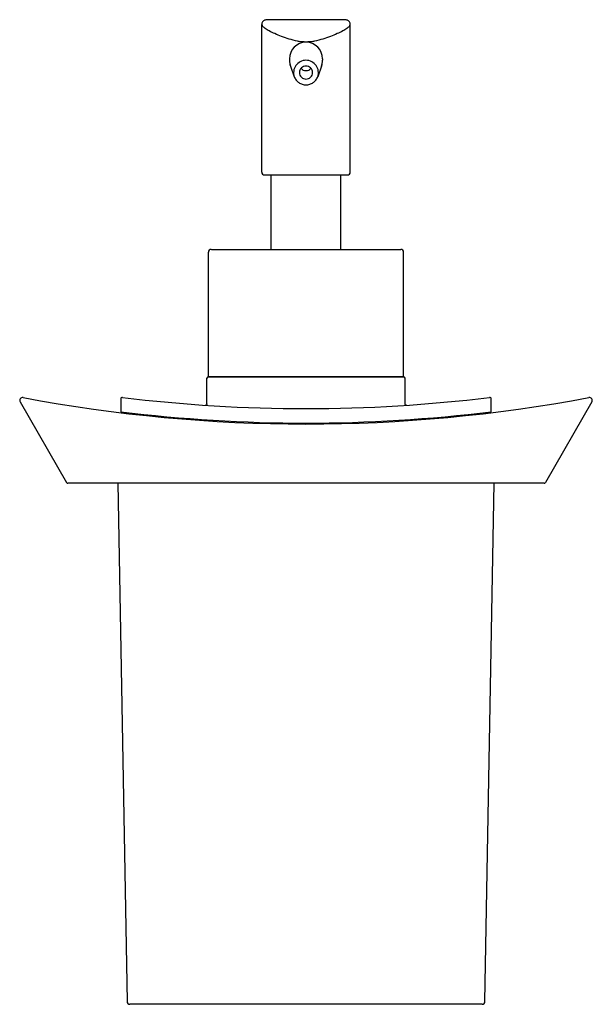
# Model space of a CAD drawing. Header units: millimetres. Extents: x 4182.234 to 4182.333, y 1883.534 to 1883.704.
import ezdxf

# ---------------------------------------------------------------- set-up
doc = ezdxf.new("R2010")
doc.units = ezdxf.units.MM
doc.layers.add('SANINDUSA', color=3, linetype='Continuous')

msp = doc.modelspace()

# ---------------------------------------------------------------- linework, layer by layer
at = {"layer": 'SANINDUSA'}
for p, q in [((4182.290276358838, 1883.70437415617), (4182.277113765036, 1883.70437415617)), ((4182.276041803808, 1883.67801880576), (4182.276041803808, 1883.70354635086)), ((4182.291348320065, 1883.67801880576), (4182.291348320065, 1883.70354635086)), ((4182.280826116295, 1883.697609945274), (4182.280826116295, 1883.697372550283)), ((4182.286564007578, 1883.697609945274), (4182.286564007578, 1883.697372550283)), ((4182.281007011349, 1883.696343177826), (4182.281673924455, 1883.694507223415)), ((4182.286383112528, 1883.696343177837), (4182.285716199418, 1883.694507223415)), ((4182.276542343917, 1883.67751826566), (4182.290847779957, 1883.67751826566)), ((4182.277688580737, 1883.66465438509), (4182.277688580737, 1883.67751826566)), ((4182.289701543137, 1883.66465438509), (4182.289701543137, 1883.67751826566)), ((4182.266826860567, 1883.64263062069), (4182.266826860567, 1883.66415384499)), ((4182.267328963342, 1883.66465438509), (4182.300062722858, 1883.66465438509)), ((4182.300563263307, 1883.64263062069), (4182.300563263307, 1883.66415384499)), ((4182.266576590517, 1883.637952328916), (4182.266576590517, 1883.64238035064)), ((4182.266827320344, 1883.64263062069), (4182.300562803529, 1883.64263062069)), ((4182.300499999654, 1883.64263062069), (4182.26689017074, 1883.64263062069)), ((4182.300813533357, 1883.637952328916), (4182.300813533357, 1883.64238035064)), ((4182.234262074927, 1883.638280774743), (4182.242308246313, 1883.624335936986)), ((4182.251660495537, 1883.638809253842), (4182.251660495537, 1883.636570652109)), ((4182.301080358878, 1883.637702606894), (4182.301025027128, 1883.637705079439)), ((4182.315729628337, 1883.636570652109), (4182.315729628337, 1883.638809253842)), ((4182.333128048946, 1883.638280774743), (4182.325081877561, 1883.624335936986)), ((4182.256420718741, 1883.635887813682), (4182.256415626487, 1883.636033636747)), ((4182.257424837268, 1883.635783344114), (4182.257419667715, 1883.635931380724)), ((4182.309970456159, 1883.635931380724), (4182.309965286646, 1883.635783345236)), ((4182.310974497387, 1883.636033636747), (4182.310969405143, 1883.635887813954)), ((4182.32486510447, 1883.62421074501), (4182.242525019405, 1883.62421074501)), ((4182.251185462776, 1883.62421074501), (4182.252749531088, 1883.534605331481)), ((4182.314640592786, 1883.534605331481), (4182.316204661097, 1883.62421074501)), ((4182.31414012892, 1883.53411352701), (4182.253249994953, 1883.53411352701))]:
    msp.add_line(p, q, dxfattribs=at)
for points in [[(4182.277113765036, 1883.70437415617), (4182.276981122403, 1883.704370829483), (4182.27685657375, 1883.704360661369), (4182.276740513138, 1883.704343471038), (4182.276632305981, 1883.704319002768), (4182.276531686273, 1883.704286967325), (4182.2764383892, 1883.704246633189), (4182.276351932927, 1883.704196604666), (4182.27627401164, 1883.704136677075), (4182.276205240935, 1883.704066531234), (4182.276147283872, 1883.703986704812), (4182.276102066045, 1883.703897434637), (4182.276069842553, 1883.703798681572), (4182.276050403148, 1883.703692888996), (4182.276042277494, 1883.703579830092), (4182.276041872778, 1883.70354635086)], [(4182.291348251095, 1883.70354635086), (4182.291347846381, 1883.703579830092), (4182.291339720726, 1883.703692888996), (4182.291320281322, 1883.703798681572), (4182.291288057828, 1883.703897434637), (4182.291242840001, 1883.703986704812), (4182.291184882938, 1883.704066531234), (4182.291116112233, 1883.704136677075), (4182.291038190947, 1883.704196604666), (4182.290951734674, 1883.704246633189), (4182.2908584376, 1883.704286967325), (4182.290757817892, 1883.704319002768), (4182.290649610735, 1883.704343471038), (4182.290533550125, 1883.704360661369), (4182.29040900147, 1883.704370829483), (4182.290276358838, 1883.70437415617)], [(4182.26641855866, 1883.637719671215), (4182.2663651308, 1883.637705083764), (4182.266309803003, 1883.637702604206)], [(4182.266576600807, 1883.637952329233), (4182.266575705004, 1883.637931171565), (4182.266564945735, 1883.637876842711), (4182.266542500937, 1883.637826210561), (4182.266509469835, 1883.637781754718), (4182.26646747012, 1883.637745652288), (4182.26641855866, 1883.637719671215)], [(4182.301025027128, 1883.637705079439), (4182.300971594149, 1883.637719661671), (4182.300922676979, 1883.637745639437), (4182.300880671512, 1883.63778174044), (4182.300847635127, 1883.637826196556), (4182.300825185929, 1883.637876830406), (4182.300814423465, 1883.637931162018), (4182.300813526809, 1883.637952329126)]]:
    msp.add_lwpolyline(points, dxfattribs=at)
for centre, radius, start, end in [((4182.283695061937, 1883.697609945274), 0.00286894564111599, 0, 180), ((4182.283839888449, 1883.697371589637), 0.003013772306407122, 179.9817366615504, 199.9522811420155), ((4182.28363976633, 1883.697372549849), 0.002813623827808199, 178.8343162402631, 179.9999911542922), ((4182.283641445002, 1883.697429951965), 0.00281527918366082, 176.34427737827, 180.0001237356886), ((4182.283644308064, 1883.697300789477), 0.002805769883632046, 180.0231883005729, 199.9559881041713), ((4182.283639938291, 1883.697298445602), 0.002801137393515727, 178.503692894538, 179.9945992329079), ((4182.28355023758, 1883.697371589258), 0.003013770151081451, 340.0477116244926, 0.01827054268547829), ((4182.28374570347, 1883.69730082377), 0.00280588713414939, 340.044136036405, 359.9666238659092), ((4182.283750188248, 1883.697298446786), 0.002801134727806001, 359.9945828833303, 1.496337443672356), ((4182.276542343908, 1883.67801880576), 0.0005005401, 180, 270.000000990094), ((4182.290847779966, 1883.67801880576), 0.0005005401, 269.999999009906, 0), ((4182.267327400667, 1883.66415384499), 0.0005005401, 89.99996003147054, 180), ((4182.300062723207, 1883.66415384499), 0.0005005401, 0, 90.00003996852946), ((4182.266826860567, 1883.64238035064), 0.00025027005, 90, 180), ((4182.300563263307, 1883.64238035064), 0.00025027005, 0, 90), ((4182.234695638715, 1883.638530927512), 0.0005005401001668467, 79.3406730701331, 209.9849460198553), ((4182.283695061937, 1883.898814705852), 0.264355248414, 259.3386210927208, 280.6613789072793), ((4182.251910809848, 1883.638809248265), 0.0002502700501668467, 83.04313843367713, 179.9987233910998), ((4182.283695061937, 1883.89890715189), 0.2617824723, 263.0329254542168, 276.9670745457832), ((4182.315479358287, 1883.638809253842), 0.00025027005, 0, 96.96707454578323), ((4182.332694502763, 1883.638530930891), 0.0005005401, 330.0163961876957, 100.6613789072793), ((4182.283695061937, 1883.89890715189), 0.2642851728, 263.0379372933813, 276.9620627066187), ((4182.242525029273, 1883.62446101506), 0.00025027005, 209.9849460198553, 269.997740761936), ((4182.32486510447, 1883.62446101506), 0.00025027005, 270, 330.0161830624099), ((4182.253249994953, 1883.53461406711), 0.0005005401, 180.9999999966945, 270), ((4182.31414012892, 1883.53461406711), 0.0005005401, 270, 359.0000000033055)]:
    msp.add_arc(centre, radius, start, end, dxfattribs=at)
for points, knots in [([(4182.276041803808, 1883.70354635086), (4182.276041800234, 1883.703437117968), (4182.27617331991, 1883.703262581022), (4182.276392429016, 1883.703068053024), (4182.276651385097, 1883.702879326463), (4182.276974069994, 1883.702679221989), (4182.277519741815, 1883.702377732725), (4182.278337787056, 1883.701984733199), (4182.279464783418, 1883.701515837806), (4182.280753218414, 1883.701061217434), (4182.281925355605, 1883.70074966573), (4182.282922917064, 1883.700596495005), (4182.28343696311, 1883.700568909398), (4182.283695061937, 1883.700568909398)], [0, 0, 0, 0, 0.0389827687, 0.0691176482, 0.1070139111, 0.1523582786, 0.2048277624, 0.3293138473, 0.4760762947, 0.6402311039, 0.816689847, 0.9078903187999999, 1, 1, 1, 1]), ([(4182.283695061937, 1883.700568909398), (4182.283953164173, 1883.700568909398), (4182.284467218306, 1883.700596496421), (4182.285464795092, 1883.700749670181), (4182.286636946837, 1883.701061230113), (4182.28792538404, 1883.701515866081), (4182.289052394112, 1883.701984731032), (4182.289870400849, 1883.702377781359), (4182.290416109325, 1883.702679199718), (4182.290738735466, 1883.702879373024), (4182.290997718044, 1883.703068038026), (4182.29121682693, 1883.703262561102), (4182.29134832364, 1883.70343711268), (4182.291348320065, 1883.70354635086)], [0, 0, 0, 0, 0.09211078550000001, 0.1833128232, 0.3597740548, 0.5239297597, 0.6706914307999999, 0.795176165, 0.8476443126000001, 0.8929894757, 0.9308815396, 0.9610153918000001, 1, 1, 1, 1]), ([(4182.283695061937, 1883.697349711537), (4182.283355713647, 1883.697349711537), (4182.282667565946, 1883.697185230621), (4182.281872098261, 1883.696497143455), (4182.281483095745, 1883.695522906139), (4182.281559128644, 1883.694823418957), (4182.281673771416, 1883.694507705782)], [0, 0, 0, 0, 0.2514601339, 0.5018783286, 0.7511072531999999, 1, 1, 1, 1]), ([(4182.285716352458, 1883.694507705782), (4182.285830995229, 1883.694823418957), (4182.285907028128, 1883.695522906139), (4182.285518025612, 1883.696497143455), (4182.284722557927, 1883.697185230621), (4182.284034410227, 1883.697349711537), (4182.283695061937, 1883.697349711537)], [0, 0, 0, 0, 0.2488927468, 0.4981216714, 0.7485398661, 1, 1, 1, 1]), ([(4182.283695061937, 1883.696352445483), (4182.283546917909, 1883.696352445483), (4182.283247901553, 1883.696294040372), (4182.282869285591, 1883.69604363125), (4182.282615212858, 1883.695669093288), (4182.282555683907, 1883.695372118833), (4182.282555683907, 1883.69522548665)], [0, 0, 0, 0, 0.2512966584, 0.5017855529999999, 0.7512678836, 1, 1, 1, 1]), ([(4182.282835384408, 1883.695960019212), (4182.282941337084, 1883.695839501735), (4182.283208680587, 1883.695641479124), (4182.283533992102, 1883.695572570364), (4182.283695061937, 1883.695572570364)], [0, 0, 0, 0, 0.4990663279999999, 1, 1, 1, 1]), ([(4182.284834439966, 1883.69522548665), (4182.284834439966, 1883.695372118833), (4182.284774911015, 1883.695669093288), (4182.284520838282, 1883.69604363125), (4182.28414222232, 1883.696294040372), (4182.283843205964, 1883.696352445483), (4182.283695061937, 1883.696352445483)], [0, 0, 0, 0, 0.2487321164, 0.498214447, 0.7487033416, 1, 1, 1, 1]), ([(4182.283695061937, 1883.695572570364), (4182.283856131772, 1883.695572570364), (4182.284181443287, 1883.695641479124), (4182.28444878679, 1883.695839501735), (4182.284554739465, 1883.695960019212)], [0, 0, 0, 0, 0.500933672, 1, 1, 1, 1]), ([(4182.281673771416, 1883.694507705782), (4182.281747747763, 1883.69430398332), (4182.281960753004, 1883.693916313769), (4182.282440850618, 1883.69346023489), (4182.283037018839, 1883.69316810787), (4182.283476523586, 1883.693101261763), (4182.283695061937, 1883.693101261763)], [0, 0, 0, 0, 0.2488946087, 0.4985939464, 0.749037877, 1, 1, 1, 1]), ([(4182.282555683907, 1883.69522548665), (4182.282555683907, 1883.695078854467), (4182.282615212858, 1883.694781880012), (4182.282869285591, 1883.69440734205), (4182.283247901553, 1883.694156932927), (4182.283546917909, 1883.694098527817), (4182.283695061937, 1883.694098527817)], [0, 0, 0, 0, 0.2487321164, 0.498214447, 0.7487033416, 1, 1, 1, 1]), ([(4182.283695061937, 1883.694098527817), (4182.283843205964, 1883.694098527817), (4182.28414222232, 1883.694156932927), (4182.284520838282, 1883.69440734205), (4182.284774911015, 1883.694781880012), (4182.284834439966, 1883.695078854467), (4182.284834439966, 1883.69522548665)], [0, 0, 0, 0, 0.2512966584, 0.5017855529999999, 0.7512678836, 1, 1, 1, 1]), ([(4182.283695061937, 1883.693101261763), (4182.283913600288, 1883.693101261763), (4182.284353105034, 1883.69316810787), (4182.284949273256, 1883.69346023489), (4182.28542937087, 1883.693916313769), (4182.28564237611, 1883.69430398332), (4182.285716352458, 1883.694507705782)], [0, 0, 0, 0, 0.250962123, 0.5014060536, 0.7511053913, 1, 1, 1, 1])]:
    msp.add_open_spline(points, degree=3, knots=knots, dxfattribs=at)

doc.saveas('drawing.dxf')
